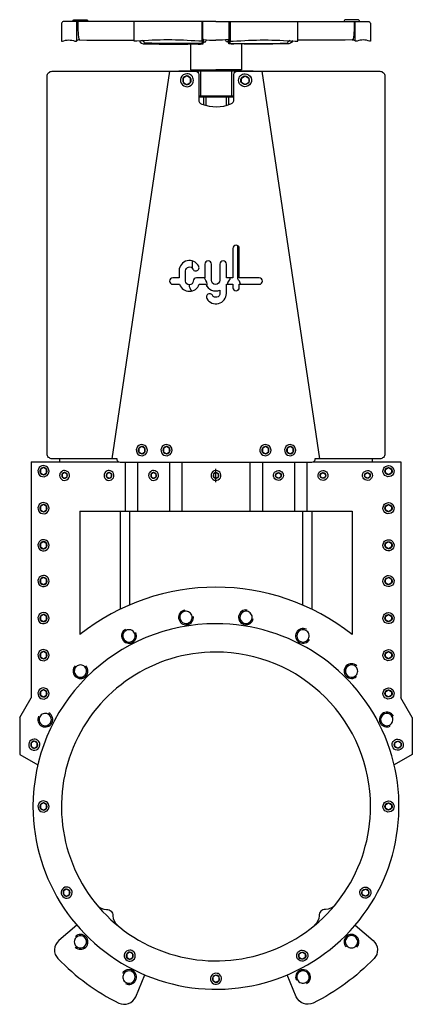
# Model space of a CAD drawing. Extents: x 119 to 754, y 55 to 1649.
import ezdxf

# ---------------------------------------------------------------- set-up
doc = ezdxf.new("R2010")
doc.units = 0
doc.header["$LTSCALE"] = 10
doc.header["$MEASUREMENT"] = 0
doc.linetypes.add('CENTRO', pattern=[2, 1.25, -0.25, 0.25, -0.25])
doc.layers.add('CYL-XDF500A', color=7, linetype='CONTINUOUS')

msp = doc.modelspace()

# ---------------------------------------------------------------- linework, layer by layer
at = {"layer": 'CYL-XDF500A'}
for p, q in [((411.5, 1566.1), (411.5, 1526.1)), ((461.5, 1566.1), (461.5, 1526.1))]:
    msp.add_line(p, q, dxfattribs=at)
for points in [[(436.5, 1646.1), (189.5, 1646.1, 0.276984), (186.5, 1642), (186.5, 1615.1, 0.414214), (187.5, 1614.1), (187.9, 1614.1, 0.101677), (188.1, 1614.2, -0.198744), (208.2, 1614.4, 0.304382), (208.6, 1614.1), (210.5, 1614.1, 0.388879), (211, 1614.6), (211.2, 1617), (211.2, 1646.1)], [(204.5, 1646.1, -0.414214), (207.5, 1649.1), (226.5, 1649.1, -0.414214), (229.5, 1646.1)], [(213.2, 1646.1, 0.06282), (214.7, 1617.7, 0.304013), (216.4, 1616.3, -0.00941), (215.7, 1616.4)], [(413.7, 1646.1), (413.7, 1614.6, -0.414214), (413.2, 1614.1), (409, 1614.1, -0.096651), (408.8, 1614.2, 0.04266), (308.4, 1614.2, -0.097092), (308.2, 1614.1), (304.7, 1614.1, -0.414214), (304.2, 1614.6), (304.2, 1646.1)], [(416.1, 1617.3, -0.290358), (415.3, 1618.2, -0.0766), (415.2, 1621), (415.2, 1646.1)], [(436.5, 1646.1), (683.5, 1646.1, -0.276984), (686.5, 1642), (686.5, 1615.1, -0.414214), (685.5, 1614.1), (685.1, 1614.1, -0.101677), (684.9, 1614.2, 0.198744), (664.9, 1614.4, -0.304382), (664.4, 1614.1), (662.5, 1614.1, -0.388879), (662, 1614.6), (661.8, 1617), (661.8, 1646.1)], [(456.9, 1617.3, 0.290358), (457.8, 1618.2, 0.0766), (457.8, 1621), (457.8, 1646.1)], [(459.3, 1646.1), (459.3, 1614.6, 0.414214), (459.8, 1614.1), (464.1, 1614.1, 0.096651), (464.2, 1614.2, -0.04266), (564.6, 1614.2, 0.097092), (564.8, 1614.1), (568.3, 1614.1, 0.414214), (568.8, 1614.6), (568.8, 1646.1)], [(668.6, 1646.1, 0.414214), (665.6, 1649.1), (646.5, 1649.1, 0.414214), (643.5, 1646.1)], [(659.8, 1646.1, -0.06282), (658.3, 1617.7, -0.304013), (656.6, 1616.3, 0.00941), (657.3, 1616.4)], [(215.7, 1616.4, 0.28363), (210.9, 1614.3)], [(216.4, 1616.3, 0.008364), (304.2, 1616.2)], [(312.5, 1615.5, 0.368822), (321.3, 1610.1, 0.009634), (414, 1610, 0.340917), (414.9, 1610.9), (415.8, 1617.3)], [(415.2, 1613.6, 0.065187), (413.7, 1611.3, -0.262185), (413.3, 1611, -0.009121), (321.2, 1611.2, -0.258135), (320.8, 1611.4, 0.068298), (319.2, 1613.9), (317.3, 1616.2)], [(407.8, 1609.6, 0.03192), (415, 1610, 0.340917), (415.9, 1610.9), (416.7, 1617.1)], [(416.1, 1617.3, 0.358558), (414.9, 1616.8), (413.7, 1614.4)], [(415.9, 1610.9, -0.279586), (417.5, 1612.9, -0.094571), (418.4, 1613.1, 0.353247), (420.3, 1614.5, -0.076499), (421, 1616.2)], [(416, 1617.3, 0.036956), (436.5, 1615.8)], [(457, 1617.3, -0.036956), (436.5, 1615.8)], [(457.2, 1610.9, 0.279586), (455.5, 1612.9, 0.094571), (454.6, 1613.1, -0.353247), (452.7, 1614.5, 0.076499), (452, 1616.2)], [(465.2, 1609.6, -0.03192), (458, 1610, -0.340917), (457.2, 1610.9), (456.3, 1617.1)], [(456.9, 1617.3, -0.358558), (458.1, 1616.8), (459.3, 1614.4)], [(560.6, 1615.5, -0.368822), (551.7, 1610.1, -0.009634), (459, 1610, -0.340917), (458.2, 1610.9), (457.3, 1617.3)], [(457.8, 1613.6, -0.065187), (459.3, 1611.3, 0.262185), (459.7, 1611, 0.009121), (551.8, 1611.2, 0.258135), (552.2, 1611.4, -0.068298), (553.8, 1613.9), (555.7, 1616.2)], [(656.6, 1616.3, -0.008364), (568.8, 1616.2)], [(657.3, 1616.4, -0.28363), (662.1, 1614.3)], [(389.5, 1561.6, 2.414214), (400, 1551.1, 0.414214), (389.5, 1561.6)], [(483.5, 1561.6, -2.414214), (473, 1551.1, -0.414214), (483.5, 1561.6)], [(476, 1220.7, 0.178551), (473.1, 1227.4, -0.192582), (472, 1230.1), (472, 1282.9)], [(421.7, 1217.3, 0.237427), (418.3, 1229.8, -0.079861), (417.4, 1231.2)], [(459, 1231.2), (459, 1230.1, -0.192582), (457.9, 1227.4, 0.178553), (455, 1220.7, 0.178553)], [(393, 1219.7, 0.178201), (396.7, 1210.4, -0.046311), (397.3, 1209.7)], [(472.1, 1211, -0.136789), (473.1, 1212.9, 0.03553), (474.1, 1214, 0.03553)], [(656.5, 653.7, 0.347215), (216.5, 653.7, 0.347215)], [(386.1, 693.2, 2.381552), (399.9, 683, 0.980829)], [(386.4, 691.2, 2.414214), (397.9, 682.9, 0.414214), (386.4, 691.2, 0.414214)], [(486.9, 693.2, 2.381552), (496.8, 679.2, 0.980829)], [(486.6, 691.2, 2.414214), (494.9, 679.8, 0.414214), (486.6, 691.2, 0.414214)], [(290.3, 662, 2.381552), (306.6, 656.6, 0.980829)], [(291.2, 660.3, 2.414214), (304.7, 655.9, 0.414214), (291.2, 660.3, 0.414214)], [(582.7, 662, 2.381552), (587.8, 645.7, 0.980829)], [(581.8, 660.3, 2.414214), (586.2, 646.8, 0.414214), (581.8, 660.3, 0.414214)], [(664.2, 602.8, 2.381552), (664, 585.7, 0.980829)], [(208.8, 602.8, 2.381552), (226, 602.7, 0.980829)], [(210.2, 601.4, 2.414214), (224.4, 601.4, 0.414214), (210.2, 601.4, 0.414214)], [(662.8, 601.4, 2.414214), (662.8, 587.3, 0.414214), (662.8, 601.4, 0.414214)], [(149.6, 521.3, 2.381552), (166, 526.5, 0.980829)], [(723.4, 521.3, 2.381552), (718, 505.1, 0.980829)], [(151.4, 520.4, 2.414214), (164.8, 524.8, 0.414214), (151.4, 520.4, 0.414214)], [(721.6, 520.4, 2.414214), (717.3, 507, 0.414214), (721.6, 520.4, 0.414214)], [(244, 215.6, 0.2259), (259.6, 208.4, -0.420084), (269.7, 198.3, 0.2259), (277, 182.7, 0.2259)], [(629, 215.6, -0.2259), (613.4, 208.4, 0.420084), (603.3, 198.3, -0.2259), (596.1, 182.7, -0.2259)], [(211.5, 182.8), (182.3, 157.9, 0.43182), (180.9, 128.8, 0.086472), (279.3, 56.8, 0.43182), (306.6, 67), (321.5, 102.4)], [(661.5, 182.8), (690.7, 157.9, -0.43182), (692.1, 128.8, -0.086472), (593.7, 56.8, -0.43182), (566.4, 67), (551.5, 102.4)], [(210.2, 148.9, 2.414214), (210.2, 163, 0.414214), (210.2, 148.9, 0.414214)], [(208.8, 147.4, 2.381552), (209, 164.6, 0.980829)], [(664.2, 147.4, 2.381552), (647.1, 147.6, 0.980829)], [(662.8, 148.9, 2.414214), (648.6, 148.9, 0.414214), (662.8, 148.9, 0.414214)], [(290.3, 88.2, 2.381552), (285.2, 104.6, 0.980829)], [(291.2, 90, 2.414214), (286.9, 103.5, 0.414214), (291.2, 90, 0.414214)], [(582.7, 88.2, 2.381552), (566.5, 93.7, 0.980829)], [(581.8, 90, 2.414214), (568.3, 94.4, 0.414214), (581.8, 90, 0.414214)]]:
    msp.add_lwpolyline(points, format="xyb", dxfattribs=at)
for points in [[(395.5, 1609.8), (395.5, 1568.1), (436.5, 1568.1)], [(477.5, 1609.8), (477.5, 1568.1), (436.5, 1568.1)], [(268.4, 938.1), (361.9, 1565.6)], [(376.5, 1566.1), (496.5, 1566.1)], [(376.5, 1565.6), (376.5, 1566.1)], [(407, 1568.1), (407, 1566.1)], [(466, 1568.1), (466, 1566.1)], [(496.5, 1565.6), (496.5, 1566.1)], [(604.6, 938.1), (511.1, 1565.6)], [(389.5, 1558), (383.6, 1554.6), (383.6, 1547.7), (389.5, 1544.3), (395.4, 1547.7), (395.4, 1554.6), (389.5, 1558)], [(483.5, 1558), (489.4, 1554.6), (489.4, 1547.7), (483.5, 1544.3), (477.6, 1547.7), (477.6, 1554.6), (483.5, 1558)], [(408.5, 1526.1), (465.5, 1526.1)], [(408.5, 1524.1), (436.5, 1524.1)], [(416.5, 1524.1), (416.5, 1516.1)], [(416.5, 1522.1), (416.5, 1511.3)], [(420, 1524.1), (420, 1516.1)], [(420, 1522.1), (420, 1510.3)], [(436.5, 1524.1), (465.5, 1524.1)], [(453, 1524.1), (453, 1516.1)], [(453, 1522.1), (453, 1510.3)], [(456.5, 1524.1), (456.5, 1516.1)], [(456.5, 1522.1), (456.5, 1511.3)], [(398, 1258.6), (398, 1246.9)], [(137.5, 933.1), (137.5, 551.2)], [(137.5, 933.1), (278.4, 933.1)], [(183.5, 938.1), (183.5, 933.1)], [(289.5, 932.1), (289.5, 853.1)], [(309.5, 932.1), (309.5, 853.1)], [(361.5, 932.1), (361.5, 853.1)], [(381.5, 932.1), (381.5, 853.1)], [(491.5, 932.1), (491.5, 853.1)], [(511.5, 932.1), (511.5, 853.1)], [(563.5, 932.1), (563.5, 853.1)], [(583.5, 932.1), (583.5, 853.1)], [(594.6, 933.1), (735.5, 933.1)], [(689.5, 933.1), (689.5, 938.1)], [(735.5, 933.1), (735.5, 551.2)], [(216.5, 853.1), (656.5, 853.1)], [(216.5, 853.1), (216.5, 653.7)], [(281.5, 853.1), (281.5, 694.5)], [(296.5, 853.1), (296.5, 701.4)], [(576.5, 853.1), (576.5, 701.4)], [(591.5, 853.1), (591.5, 694.5)], [(656.5, 853.1), (656.5, 653.7)], [(119, 519.1), (137.5, 551.2)], [(754, 519.1), (735.5, 551.2)], [(119, 519.1), (119, 459.1)], [(754, 519.1), (754, 459.1)], [(119, 459.1), (148.2, 442.3)], [(754, 459.1), (724.8, 442.3)]]:
    msp.add_lwpolyline(points, dxfattribs=at)
for points in [[(470.5, 1565.6), (511.1, 1565.6), (701.6, 1565.6, -0.414214), (709.6, 1557.6), (709.6, 946.1, -0.414214), (701.6, 938.1), (596.5, 938.1), (596.6, 937.9, -0.458243), (591.6, 932.1), (281.4, 932.1, -0.458243), (276.4, 937.9), (276.5, 938.1), (171.4, 938.1, -0.414214), (163.4, 946.1), (163.4, 1557.6, -0.414214), (171.4, 1565.6), (403.5, 1565.6, -0.414214), (408.5, 1560.6), (408.5, 1519.8, 0.310868), (413.7, 1512.4, 0.189626), (460.5, 1512.8, 0.305615), (465.5, 1520.2), (465.5, 1560.6, -0.414214)], [(389.5, 1558, 2.414214), (396.4, 1551.1, 0.414214)], [(483.5, 1558, -2.414214), (476.6, 1551.1, -0.414214)], [(474.2, 1220.7), (501.5, 1220.7), (506.3, 1220.7, 1), (506.3, 1231.2), (501.5, 1231.2), (474.2, 1231.2), (474.2, 1278.7, 1), (463.7, 1278.7), (463.7, 1231.2), (453.3, 1231.2), (453.3, 1253.4, 1), (442.8, 1253.4), (442.8, 1227.3, -1), (429, 1227.3), (429, 1253.4, 1), (418.5, 1253.4), (418.5, 1231.2), (404.9, 1231.2, 0.414214), (399.7, 1225.9, -1), (387.3, 1225.9), (387.3, 1242.6, -0.794623), (399.1, 1245.3, 1), (408.5, 1249.9, 0.794623), (376.8, 1242.6), (376.8, 1231.2), (366.7, 1231.2, 1), (366.7, 1220.7), (377.7, 1220.7, 0.722745), (409.3, 1220.7), (419.8, 1220.7, 0.419737), (442.8, 1211.4), (442.8, 1206, -0.767176), (430.7, 1202.8, 1), (421.6, 1197.5, 0.767176), (453.3, 1206), (453.3, 1220.7), (463.7, 1220.7), (463.7, 1215.2, 1), (474.2, 1215.2)], [(316.5, 961.1, 2.414214), (325.5, 952.1, 0.414214)], [(316.5, 957.9, 2.414214), (322.2, 952.1, 0.414214)], [(356.5, 961.1, 2.414214), (365.5, 952.1, 0.414214)], [(356.5, 957.9, 2.414214), (362.2, 952.1, 0.414214)], [(516.5, 961.1, 2.414214), (525.5, 952.1, 0.414214)], [(516.5, 957.9, 2.414214), (522.2, 952.1, 0.414214)], [(556.5, 961.1, 2.414214), (565.5, 952.1, 0.414214)], [(556.5, 957.9, 2.414214), (562.2, 952.1, 0.414214)], [(157.5, 927.1, 2.414214), (166.5, 918.1, 0.414214)], [(715.5, 927.1, -2.414214), (706.5, 918.1, -0.414214)], [(157.5, 923.9, 2.414214), (163.2, 918.1, 0.414214)], [(183.5, 911.1, 2.414214), (191.5, 919.1, 0.414214)], [(186.9, 911.1, 2.414214), (191.5, 915.7, 0.414214)], [(255.5, 911.1, 2.414214), (263.5, 919.1, 0.414214)], [(258.9, 911.1, 2.414214), (263.5, 915.7, 0.414214)], [(327.5, 911.1, 2.414214), (335.5, 919.1, 0.414214)], [(330.9, 911.1, 2.414214), (335.5, 915.7, 0.414214)], [(428.5, 911.1, 2.414214), (436.5, 919.1, 0.414214)], [(431.9, 911.1, 2.414214), (436.5, 915.7, 0.414214)], [(545.5, 911.1, -2.414214), (537.5, 919.1, -0.414214)], [(542.1, 911.1, -2.414214), (537.5, 915.7, -0.414214)], [(617.5, 911.1, -2.414214), (609.5, 919.1, -0.414214)], [(614.1, 911.1, -2.414214), (609.5, 915.7, -0.414214)], [(689.5, 911.1, -2.414214), (681.5, 919.1, -0.414214)], [(686.1, 911.1, -2.414214), (681.5, 915.7, -0.414214)], [(715.5, 923.9, -2.414214), (709.8, 918.1, -0.414214)], [(157.5, 867.1, 2.414214), (166.5, 858.1, 0.414214)], [(157.5, 863.9, 2.414214), (163.2, 858.1, 0.414214)], [(715.5, 867.1, -2.414214), (706.5, 858.1, -0.414214)], [(715.5, 863.9, -2.414214), (709.8, 858.1, -0.414214)], [(157.5, 807.1, 2.414214), (166.5, 798.1, 0.414214)], [(157.5, 803.9, 2.414214), (163.2, 798.1, 0.414214)], [(715.5, 807.1, -2.414214), (706.5, 798.1, -0.414214)], [(715.5, 803.9, -2.414214), (709.8, 798.1, -0.414214)], [(157.5, 749.1, 2.414214), (166.5, 740.1, 0.414214)], [(157.5, 745.9, 2.414214), (163.2, 740.1, 0.414214)], [(715.5, 749.1, -2.414214), (706.5, 740.1, -0.414214)], [(715.5, 745.9, -2.414214), (709.8, 740.1, -0.414214)], [(157.5, 689.1, 2.414214), (166.5, 680.1, 0.414214)], [(157.5, 685.9, 2.414214), (163.2, 680.1, 0.414214)], [(715.5, 689.1, -2.414214), (706.5, 680.1, -0.414214)], [(715.5, 685.9, -2.414214), (709.8, 680.1, -0.414214)], [(140.5, 375.1, 2.414214), (436.5, 671.1, 0.414214)], [(157.5, 629.1, 2.414214), (166.5, 620.1, 0.414214)], [(157.5, 625.9, 2.414214), (163.2, 620.1, 0.414214)], [(436.5, 625.1, 2.414214), (686.5, 375.1, 0.414214)], [(715.5, 629.1, -2.414214), (706.5, 620.1, -0.414214)], [(715.5, 625.9, -2.414214), (709.8, 620.1, -0.414214)], [(157.5, 567.1, 2.414214), (166.5, 558.1, 0.414214)], [(157.5, 563.9, 2.414214), (163.2, 558.1, 0.414214)], [(715.5, 567.1, -2.414214), (706.5, 558.1, -0.414214)], [(715.5, 563.9, -2.414214), (709.8, 558.1, -0.414214)], [(142.5, 484.1, 2.414214), (151.5, 475.1, 0.414214)], [(142.5, 480.9, 2.414214), (148.2, 475.1, 0.414214)], [(730.5, 484.1, -2.414214), (721.5, 475.1, -0.414214)], [(730.5, 480.9, -2.414214), (724.8, 475.1, -0.414214)], [(157.5, 384.1, 2.414214), (166.5, 375.1, 0.414214)], [(715.5, 384.1, -2.414214), (706.5, 375.1, -0.414214)], [(157.5, 380.9, 2.414214), (163.2, 375.1, 0.414214)], [(715.5, 380.9, -2.414214), (709.8, 375.1, -0.414214)], [(194.9, 244.6, 2.414214), (203.9, 235.6, 0.414214)], [(194.9, 241.4, 2.414214), (200.6, 235.6, 0.414214)], [(678.1, 244.6, -2.414214), (669.1, 235.6, -0.414214)], [(678.1, 241.4, -2.414214), (672.4, 235.6, -0.414214)], [(297, 142.5, 2.414214), (306, 133.5, 0.414214)], [(297, 139.2, 2.414214), (302.7, 133.5, 0.414214)], [(576, 142.5, -2.414214), (567, 133.5, -0.414214)], [(576, 139.2, -2.414214), (570.3, 133.5, -0.414214)], [(436.5, 105.1, 2.414214), (445.5, 96.1, 0.414214)], [(436.5, 101.9, 2.414214), (442.2, 96.1, 0.414214)]]:
    msp.add_lwpolyline(points, format="xyb", close=True, dxfattribs=at)
for points in [[(316.5, 957.9), (311.6, 955), (311.6, 949.3), (316.5, 946.4), (321.5, 949.3), (321.5, 955)], [(356.5, 957.9), (351.6, 955), (351.6, 949.3), (356.5, 946.4), (361.5, 949.3), (361.5, 955)], [(516.5, 957.9), (511.6, 955), (511.6, 949.3), (516.5, 946.4), (521.5, 949.3), (521.5, 955)], [(556.5, 957.9), (551.6, 955), (551.6, 949.3), (556.5, 946.4), (561.5, 949.3), (561.5, 955)], [(157.5, 923.9), (152.6, 921), (152.6, 915.3), (157.5, 912.4), (162.5, 915.3), (162.5, 921)], [(187.5, 908.8), (191.5, 906.6), (195.5, 908.8), (195.5, 913.4), (191.5, 915.7), (187.5, 913.4)], [(259.5, 908.8), (263.5, 906.6), (267.5, 908.8), (267.5, 913.4), (263.5, 915.7), (259.5, 913.4)], [(331.5, 908.8), (335.5, 906.6), (339.5, 908.8), (339.5, 913.4), (335.5, 915.7), (331.5, 913.4)], [(432.5, 908.8), (436.5, 906.6), (440.5, 908.8), (440.5, 913.4), (436.5, 915.7), (432.5, 913.4)], [(541.5, 908.8), (537.5, 906.6), (533.5, 908.8), (533.5, 913.4), (537.5, 915.7), (541.5, 913.4)], [(613.5, 908.8), (609.5, 906.6), (605.5, 908.8), (605.5, 913.4), (609.5, 915.7), (613.5, 913.4)], [(685.5, 908.8), (681.5, 906.6), (677.5, 908.8), (677.5, 913.4), (681.5, 915.7), (685.5, 913.4)], [(715.5, 923.9), (720.5, 921), (720.5, 915.3), (715.5, 912.4), (710.6, 915.3), (710.6, 921)], [(157.5, 863.9), (152.6, 861), (152.6, 855.3), (157.5, 852.4), (162.5, 855.3), (162.5, 861)], [(715.5, 863.9), (720.5, 861), (720.5, 855.3), (715.5, 852.4), (710.6, 855.3), (710.6, 861)], [(157.5, 803.9), (152.6, 801), (152.6, 795.3), (157.5, 792.4), (162.5, 795.3), (162.5, 801)], [(715.5, 803.9), (720.5, 801), (720.5, 795.3), (715.5, 792.4), (710.6, 795.3), (710.6, 801)], [(157.5, 745.9), (152.6, 743), (152.6, 737.3), (157.5, 734.4), (162.5, 737.3), (162.5, 743)], [(715.5, 745.9), (720.5, 743), (720.5, 737.3), (715.5, 734.4), (710.6, 737.3), (710.6, 743)], [(157.5, 685.9), (152.6, 683), (152.6, 677.3), (157.5, 674.4), (162.5, 677.3), (162.5, 683)], [(715.5, 685.9), (720.5, 683), (720.5, 677.3), (715.5, 674.4), (710.6, 677.3), (710.6, 683)], [(157.5, 625.9), (152.6, 623), (152.6, 617.3), (157.5, 614.4), (162.5, 617.3), (162.5, 623)], [(715.5, 625.9), (720.5, 623), (720.5, 617.3), (715.5, 614.4), (710.6, 617.3), (710.6, 623)], [(157.5, 563.9), (152.6, 561), (152.6, 555.3), (157.5, 552.4), (162.5, 555.3), (162.5, 561)], [(715.5, 563.9), (720.5, 561), (720.5, 555.3), (715.5, 552.4), (710.6, 555.3), (710.6, 561)], [(142.5, 480.9), (137.6, 478), (137.6, 472.3), (142.5, 469.4), (147.5, 472.3), (147.5, 478)], [(730.5, 480.9), (735.5, 478), (735.5, 472.3), (730.5, 469.4), (725.6, 472.3), (725.6, 478)], [(157.5, 380.9), (152.6, 378), (152.6, 372.3), (157.5, 369.4), (162.5, 372.3), (162.5, 378)], [(715.5, 380.9), (720.5, 378), (720.5, 372.3), (715.5, 369.4), (710.6, 372.3), (710.6, 378)], [(194.9, 241.4), (189.9, 238.5), (189.9, 232.8), (194.9, 229.9), (199.8, 232.8), (199.8, 238.5)], [(678.1, 241.4), (683.1, 238.5), (683.1, 232.8), (678.1, 229.9), (673.2, 232.8), (673.2, 238.5)], [(297, 139.2), (292.1, 136.4), (292.1, 130.7), (297, 127.8), (302, 130.7), (302, 136.4)], [(576, 139.2), (581, 136.4), (581, 130.7), (576, 127.8), (571.1, 130.7), (571.1, 136.4)], [(436.5, 101.9), (431.6, 99), (431.6, 93.3), (436.5, 90.4), (441.5, 93.3), (441.5, 99)]]:
    msp.add_lwpolyline(points, close=True, dxfattribs=at)
at = {"layer": 'CYL-XDF500A', "linetype": 'CENTRO', "ltscale": 6}
msp.add_lwpolyline([(436.5, 900.1), (436.5, 922.1)], dxfattribs=at)

doc.saveas('drawing.dxf')
